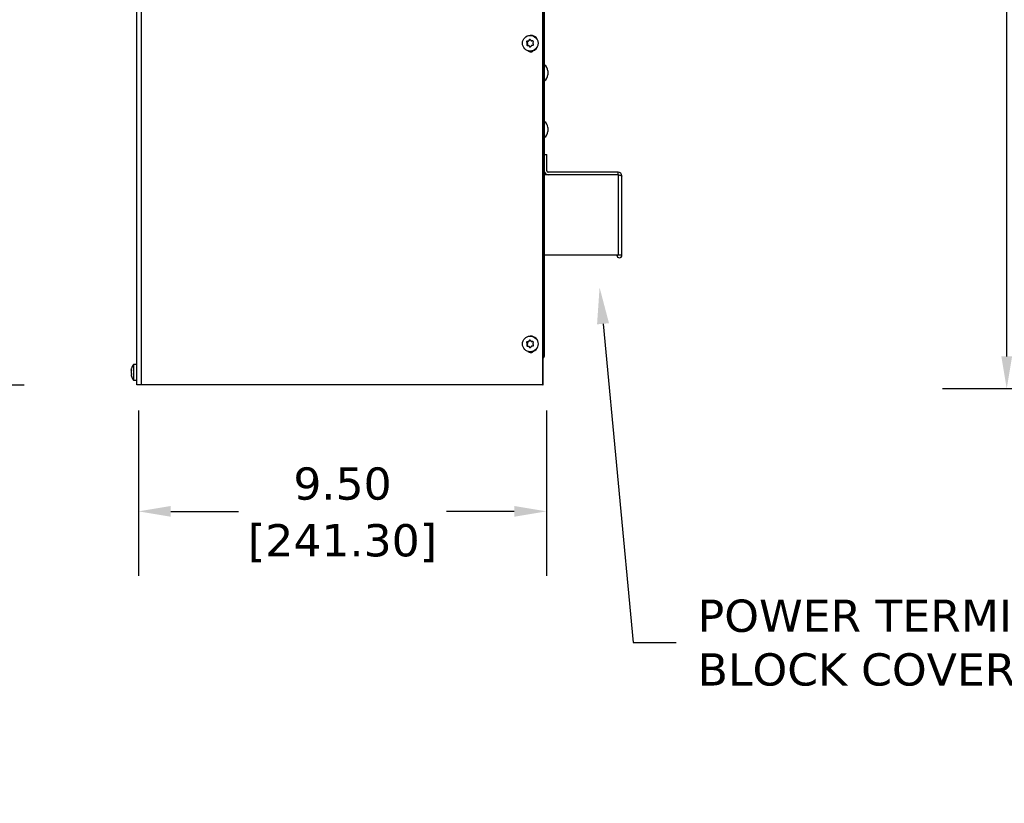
# Model space of a CAD drawing. Header units: inches. Extents: x -1 to 128, y 3 to 101.
# Tile 9 of 17: x 43 to 66, y 38 to 56. Entities that reach past the tile are written whole.
import ezdxf
from ezdxf import colors
from ezdxf.entities.mleader import LeaderData, LeaderLine
from ezdxf.math import Vec2, Vec3

# ---------------------------------------------------------------- set-up
doc = ezdxf.new("R2010")
doc.units = ezdxf.units.IN
doc.header["$LTSCALE"] = 12
doc.header["$MEASUREMENT"] = 0
doc.header["$PDSIZE"] = -1
doc.linetypes.add('SLD-Solid', pattern=[0])
doc.layers.add('DIMENSIONS', color=140, linetype='SLD-Solid', lineweight=25)
doc.styles.get("Standard").update_dxf_attribs({"font": 'verdana.ttf'})
doc.dimstyles.get("Standard").update_dxf_attribs({"dimtxt": 0.18, "dimasz": 0.18, "dimexe": 0.18, "dimexo": 0.0625, "dimgap": 0.09, "dimtad": 0, "dimtih": 1, "dimtoh": 1, "dimdec": 4, "dimzin": 0, "dimdsep": 46, "dimtxsty": 'Standard', "dimcen": 0.09, "dimadec": 0, "dimazin": 0, "dimtfac": 1, "dimtdec": 4, "dimtofl": 0, "dimtmove": 0, "dimatfit": 3, "dimfxl": 0, "dimtolj": 1, "dimtzin": 0, "dimarcsym": 0})

# ---------------------------------------------------------------- blocks, each defined once
blk = doc.blocks.new('*D137')
at = {"layer": 'Defpoints', "color": 0}
for p in [(45.897, 47.916), (55.397, 47.916), (45.897, 44.968)]:
    blk.add_point(p, dxfattribs=at)
at = {"layer": 'DIMENSIONS', "color": 0, "lineweight": -2}
for p, q in [((45.897, 47.316), (45.897, 43.468)), ((55.397, 47.316), (55.397, 43.468)), ((46.647, 44.968), (48.222, 44.968)), ((54.647, 44.968), (53.072, 44.968))]:
    blk.add_line(p, q, dxfattribs=at)
at = {"layer": 'DIMENSIONS', "color": 0}
for points in [[(46.647, 45.093), (46.647, 44.843), (45.897, 44.968)], [(54.647, 45.093), (54.647, 44.843), (55.397, 44.968)]]:
    blk.add_solid(points, dxfattribs=at)
at = {"layer": 'DIMENSIONS', "color": 0, "char_height": 0.75, "attachment_point": 5}
for s, insert in [('\\A1;9.50', (50.647, 45.609)), ('\\A1;[241.30]', (50.647, 44.228))]:
    blk.add_mtext(s, dxfattribs=dict(at, insert=insert))
blk = doc.blocks.new('*D138')
at = {"layer": 'Defpoints', "color": 0}
for p in [(36.557, 85.627), (41.727, 85.627), (36.663, 47.917)]:
    blk.add_point(p, dxfattribs=at)
at = {"layer": 'DIMENSIONS', "color": 0, "lineweight": -2}
for p, q in [((37.157, 85.627), (43.227, 85.627)), ((41.727, 84.877), (41.727, 68.233)), ((41.727, 48.667), (41.727, 64.192)), ((37.263, 47.917), (43.227, 47.917))]:
    blk.add_line(p, q, dxfattribs=at)
at = {"layer": 'DIMENSIONS', "color": 0}
for points in [[(41.602, 84.877), (41.852, 84.877), (41.727, 85.627)], [(41.602, 48.667), (41.852, 48.667), (41.727, 47.917)]]:
    blk.add_solid(points, dxfattribs=at)
at = {"layer": 'DIMENSIONS', "color": 0, "insert": (41.727, 66.212), "char_height": 0.75, "attachment_point": 5}
blk.add_mtext('\\A1; 37.71\\P [957.85]\\P (480V)', dxfattribs=at)
blk = doc.blocks.new('*D139')
at = {"layer": 'Defpoints', "color": 0}
for p in [(66.121, 83.465), (82.29, 83.465), (81.529, 47.823)]:
    blk.add_point(p, dxfattribs=at)
at = {"layer": 'DIMENSIONS', "color": 0, "lineweight": -2}
for p, q in [((81.69, 83.465), (64.621, 83.465)), ((66.121, 82.715), (66.121, 67.025)), ((66.121, 48.573), (66.121, 64.262)), ((80.929, 47.823), (64.621, 47.823))]:
    blk.add_line(p, q, dxfattribs=at)
at = {"layer": 'DIMENSIONS', "color": 0}
for points in [[(65.996, 82.715), (66.246, 82.715), (66.121, 83.465)], [(65.996, 48.573), (66.246, 48.573), (66.121, 47.823)]]:
    blk.add_solid(points, dxfattribs=at)
at = {"layer": 'DIMENSIONS', "color": 0, "char_height": 0.75, "attachment_point": 5}
for s, insert in [('\\A1;35.64', (66.121, 66.284)), ('\\A1;[905.31]', (66.121, 64.903))]:
    blk.add_mtext(s, dxfattribs=dict(at, insert=insert))

msp = doc.modelspace()

# ---------------------------------------------------------------- linework, layer by layer
for p, q in [((55.31419, 47.91556), (55.31419, 85.02306)), ((55.31925, 47.91556), (55.31925, 85.02306)), ((55.34719, 84.86556), (55.34719, 48.59656)), ((45.85719, 47.91556), (45.85719, 83.15256)), ((45.96308, 47.91556), (45.96308, 83.15256)), ((55.02672, 56.04856), (55.01975, 56.04856)), ((54.93739, 55.88728), (54.94792, 55.88728)), ((54.93987, 55.83632), (54.9504, 55.83632)), ((54.94708, 55.87174), (54.9579, 55.87174)), ((54.94792, 55.88728), (54.9579, 55.87174)), ((54.948, 55.85276), (54.95882, 55.85276)), ((54.95882, 55.85276), (54.9504, 55.83632)), ((54.95237, 55.91653), (54.9629, 55.91653)), ((54.98129, 55.91743), (54.9629, 55.91653)), ((54.97048, 55.91743), (54.98129, 55.91743)), ((54.98747, 55.8096), (54.97664, 55.8096)), ((54.98639, 55.92773), (54.9972, 55.92773)), ((54.99256, 55.80089), (55.00338, 55.80089)), ((54.99509, 55.94417), (55.00562, 55.94417)), ((55.00562, 55.94417), (54.9972, 55.92773)), ((55.00282, 55.78535), (55.01335, 55.78535)), ((55.00338, 55.80089), (55.01335, 55.78535)), ((55.05341, 55.92152), (55.06424, 55.92152)), ((55.05434, 55.92155), (55.06516, 55.92155)), ((55.07611, 55.92208), (55.06516, 55.92155)), ((55.01975, 55.68256), (55.02672, 55.68256)), ((55.42719, 55.22356), (55.42719, 55.12956)), ((55.42719, 53.90457), (55.42719, 53.81057)), ((55.34719, 53.27806), (55.40719, 53.27806)), ((55.40719, 52.89606), (55.40719, 53.27806)), ((57.06619, 52.80495), (55.34719, 52.80495)), ((57.06619, 52.86506), (55.43819, 52.86506)), ((57.06619, 52.80506), (55.43819, 52.80506)), ((57.06619, 52.80506), (57.06619, 52.86506)), ((57.06619, 52.80495), (57.06619, 50.93006)), ((57.15719, 50.93022), (57.15719, 52.77406)), ((57.06619, 50.93006), (55.34719, 50.93006)), ((57.15719, 50.93006), (57.06619, 50.93006)), ((57.15719, 50.93006), (57.15719, 50.93022)), ((54.93739, 48.88728), (54.94792, 48.88728)), ((54.94708, 48.87174), (54.9579, 48.87174)), ((54.94792, 48.88728), (54.9579, 48.87174)), ((54.95237, 48.91653), (54.9629, 48.91653)), ((54.98129, 48.91743), (54.9629, 48.91653)), ((54.97048, 48.91743), (54.98129, 48.91743)), ((54.98639, 48.92773), (54.9972, 48.92773)), ((54.99509, 48.94417), (55.00562, 48.94417)), ((55.00562, 48.94417), (54.9972, 48.92773)), ((55.02672, 49.04856), (55.01975, 49.04856)), ((55.05341, 48.92152), (55.06424, 48.92152)), ((55.05434, 48.92155), (55.06516, 48.92155)), ((55.07611, 48.92208), (55.06516, 48.92155)), ((54.93987, 48.83632), (54.9504, 48.83632)), ((54.948, 48.85276), (54.95882, 48.85276)), ((54.95882, 48.85276), (54.9504, 48.83632)), ((54.98747, 48.8096), (54.97664, 48.8096)), ((54.99256, 48.80089), (55.00338, 48.80089)), ((55.00282, 48.78535), (55.01335, 48.78535)), ((55.00338, 48.80089), (55.01335, 48.78535)), ((55.01975, 48.68256), (55.02672, 48.68256)), ((55.31925, 48.57056), (55.34719, 48.57056)), ((55.34719, 48.59656), (55.34719, 48.57056)), ((55.34719, 48.59656), (55.34719, 48.57056)), ((45.72296, 48.26152), (45.72758, 48.26152)), ((45.72309, 48.26155), (45.72757, 48.26155)), ((45.72309, 48.19276), (45.72433, 48.19276)), ((45.77719, 48.38856), (45.77719, 48.02256)), ((45.85719, 48.38856), (45.77719, 48.38856)), ((45.72309, 48.14089), (45.72351, 48.14089)), ((45.77719, 48.02256), (45.85719, 48.02256)), ((45.96308, 47.91556), (45.85719, 47.91556)), ((55.31419, 47.91556), (45.96308, 47.91556)), ((55.31419, 47.91556), (55.31925, 47.91556))]:
    msp.add_line(p, q)
for centre, radius, start, end in [((54.95366, 55.89741), 0.01917, 93.875463, 211.894128), ((54.95702, 55.82781), 0.01915, 153.60826, 271.785131), ((54.93054, 55.86142), 0.01949, 333.611634, 31.959274), ((54.9694, 55.93655), 0.01915, 273.23982, 332.551412), ((54.97654, 55.7905), 0.0191, 32.972689, 92.441634), ((55.01192, 55.93558), 0.01889, 32.67181, 152.941672), ((55.01872, 55.79551), 0.01887, 212.575616, 333.037865), ((55.05333, 55.94024), 0.01872, 212.3133, 273.101024), ((55.06039, 55.795), 0.0187, 92.460302, 153.33093), ((55.07416, 55.90366), 0.01883, 331.939041, 93.45435), ((55.07758, 55.8334), 0.01883, 272.109951, 33.659641), ((55.09857, 55.86965), 0.01866, 152.17872, 213.392188), ((55.26382, 55.22356), 0.16338, 0, 59.313941), ((55.26382, 55.12956), 0.16338, 300.686059, 0), ((55.26382, 53.90457), 0.16338, 0, 59.313941), ((55.26382, 53.81057), 0.16338, 300.686059, 0), ((55.43819, 52.89606), 0.091, 180, 270), ((55.43819, 52.89606), 0.031, 180, 270), ((57.06619, 52.77406), 0.091, 0, 90), ((57.06619, 52.77406), 0.031, 65.610771, 90), ((57.09711, 50.93014), 0.06008, 180, 0), ((54.95366, 48.89741), 0.01917, 93.875463, 211.894128), ((54.93054, 48.86142), 0.01949, 333.611634, 31.959274), ((54.9694, 48.93655), 0.01915, 273.23982, 332.551412), ((55.01192, 48.93558), 0.01889, 32.67181, 152.941672), ((55.05333, 48.94024), 0.01872, 212.3133, 273.101024), ((55.07416, 48.90366), 0.01883, 331.939041, 93.45435), ((55.09857, 48.86965), 0.01866, 152.17872, 213.392188), ((54.95702, 48.82781), 0.01915, 153.60826, 271.785131), ((54.97654, 48.7905), 0.0191, 32.972689, 92.441634), ((55.01872, 48.79551), 0.01887, 212.575616, 333.037865), ((55.06039, 48.795), 0.0187, 92.460302, 153.33093), ((55.07758, 48.8334), 0.01883, 272.109951, 33.659641), ((55.25819, 48.59656), 0.089, 313.315216, 343.014191), ((45.7843, 48.20887), 0.06195, 171.189228, 188.810772), ((46.01626, 48.20556), 0.30107, 142.567464, 162.924246), ((46.01626, 48.20556), 0.30107, 197.066326, 217.432536)]:
    msp.add_arc(centre, radius, start, end)
for centre in [(55.01975, 55.86556), (55.01975, 48.86556)]:
    msp.add_ellipse(centre, major_axis=(0, -0.183), ratio=0.9961947)
for centre, major_axis, ratio, start_param, end_param in [((55.02672, 55.86556), (0, 0.183), 0.9961947, 3.14159265, 6.28318531), ((54.99537, 55.83631), (-0.16086, 0.2487), 0.07326344, 1.31728169, 1.38067504), ((54.99275, 55.89024), (-0.13582, -0.26322), 0.07751502, -1.388053, -1.32465965), ((54.96382, 55.89757), (0, 0.01899), 0.9961947, 0.04880075, 2.14319586), ((54.96722, 55.82764), (0, 0.01899), 0.9961947, 1.09599831, 2.95559283), ((55.03796, 55.91949), (-0.29584, -0.01439), 0.00425158, -1.34086481, -1.27747146), ((55.04321, 55.81163), (-0.29584, -0.01439), 0.00425158, -1.34086481, -1.27747146), ((54.94199, 55.86145), (0, 0.019), 0.9961947, 4.23759096, 5.28478851), ((54.98037, 55.93641), (0, -0.019), 0.9961947, 0.04880075, 1.09599831), ((54.99275, 55.89024), (0.13582, 0.26322), 0.07751502, 1.40460946, 1.46800281), ((54.98747, 55.7906), (0, -0.019), 0.9961947, 2.14319586, 3.14159265), ((54.99537, 55.83631), (0.16086, -0.2487), 0.07326344, -1.47538077, -1.41198742), ((55.02245, 55.93549), (0, -0.01899), 0.9961947, 3.41344843, 4.23759096), ((55.02925, 55.79563), (0, 0.01899), 0.9961947, 2.14319586, 2.85915846), ((55.0858, 55.89481), (-0.16086, 0.2487), 0.07326344, 1.31728169, 1.38067504), ((55.08843, 55.84088), (-0.13582, -0.26322), 0.07751502, -1.388053, -1.32465965), ((55.03796, 55.91949), (0.29584, 0.01439), 0.00425158, 1.45179765, 1.515191), ((55.04321, 55.81163), (0.29584, 0.01439), 0.00425158, 1.45179765, 1.515191), ((55.06424, 55.94052), (0, 0.019), 0.9961947, 3.14159265, 3.19039341), ((55.08843, 55.84088), (0.13582, 0.26322), 0.07751502, 1.40460946, 1.46800281), ((55.0858, 55.89481), (0.16086, -0.2487), 0.07326344, -1.47538077, -1.41198742), ((55.02959, 55.76556), (0, 0.1), 0.9961947, 2.39852842, 4.0018864), ((54.99537, 48.83631), (-0.16086, 0.2487), 0.07326344, 1.31728169, 1.38067504), ((54.96382, 48.89757), (0, 0.01899), 0.9961947, 0.04880075, 2.14319586), ((55.03796, 48.91949), (-0.29584, -0.01439), 0.00425158, -1.34086481, -1.27747146), ((54.94199, 48.86145), (0, 0.019), 0.9961947, 4.23759096, 5.28478851), ((54.98037, 48.93641), (0, -0.019), 0.9961947, 0.04880075, 1.09599831), ((54.99275, 48.89024), (0.13582, 0.26322), 0.07751502, 1.40460946, 1.46800281), ((55.02245, 48.93549), (0, -0.01899), 0.9961947, 3.41344843, 4.23759096), ((55.02672, 48.86556), (0, -0.183), 0.9961947, 0, 3.14159265), ((55.0858, 48.89481), (-0.16086, 0.2487), 0.07326344, 1.31728169, 1.38067504), ((55.03796, 48.91949), (0.29584, 0.01439), 0.00425158, 1.45179765, 1.515191), ((55.06424, 48.94052), (0, 0.019), 0.9961947, 3.14159265, 3.19039341), ((55.08843, 48.84088), (0.13582, 0.26322), 0.07751502, 1.40460946, 1.46800281), ((55.0858, 48.89481), (0.16086, -0.2487), 0.07326344, -1.47538077, -1.41198742), ((54.99275, 48.89024), (-0.13582, -0.26322), 0.07751502, -1.388053, -1.32465965), ((54.96722, 48.82764), (0, 0.01899), 0.9961947, 1.09599831, 3.14159265), ((55.04321, 48.81163), (-0.29584, -0.01439), 0.00425158, -1.34086481, -1.27747146), ((55.02959, 48.76556), (0, 0.1), 0.9961947, 2.39852842, 4.0018864), ((54.98747, 48.7906), (0, -0.019), 0.9961947, 2.14319586, 3.14159265), ((54.99537, 48.83631), (0.16086, -0.2487), 0.07326344, -1.47538077, -1.41198742), ((55.02925, 48.79563), (0, 0.01899), 0.9961947, 2.14319586, 2.85915846), ((55.08843, 48.84088), (-0.13582, -0.26322), 0.07751502, -1.388053, -1.32465965), ((55.04321, 48.81163), (0.29584, 0.01439), 0.00425158, 1.45179765, 1.515191), ((46.01626, 48.23481), (-0.29619, 0), 0.84060369, 6.07702353, 6.14041688), ((46.01626, 48.25949), (-0.29619, 0), 0.04878139, -0.20616177, -0.14276842), ((46.01626, 48.25949), (-0.29619, 0), 0.04878139, 0.14276842, 0.20616177), ((46.01626, 48.18088), (-0.29619, 0), 0.88938508, 6.07702353, 6.14041688), ((46.01626, 48.23481), (-0.29619, 0), 0.84060369, 0.14276842, 0.20616177), ((46.01626, 48.23024), (-0.29619, 0), 0.88938508, 0.14276842, 0.20616177), ((46.01626, 48.15163), (-0.29619, 0), 0.04878139, -0.20616177, -0.14276842), ((46.01626, 48.18088), (-0.29619, 0), 0.88938508, 0.14276842, 0.20616177), ((46.01626, 48.17631), (-0.29619, 0), 0.84060369, 0.14276842, 0.20616177)]:
    msp.add_ellipse(centre, major_axis=major_axis, ratio=ratio, start_param=start_param, end_param=end_param)
for points, knots in [([(57.06619, 52.80495), (57.07811, 52.80237), (57.09001, 52.7998), (57.11202, 52.79465), (57.12212, 52.79208), (57.13896, 52.78693), (57.14571, 52.78436), (57.15482, 52.77921), (57.15719, 52.77663), (57.15719, 52.77406)], [0, 0, 0, 0, 0.25, 0.25, 0.5, 0.5, 0.75, 0.75, 1, 1, 1, 1]), ([(45.72309, 48.27023), (45.72261, 48.26744), (45.72236, 48.26514), (45.72236, 48.26211), (45.72261, 48.26138), (45.72309, 48.26155)], [0, 0, 0, 0, 0.5, 0.5, 1, 1, 1, 1]), ([(45.72309, 48.25743), (45.72261, 48.2576), (45.72236, 48.25864), (45.72236, 48.26071), (45.72236, 48.261), (45.72237, 48.26131)], [0, 0, 0, 0, 0.5, 0.5, 0.576880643, 0.576880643, 0.576880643, 0.576880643]), ([(45.72852, 48.29416), (45.72842, 48.29382), (45.72825, 48.29321), (45.72762, 48.29084), (45.72704, 48.28855), (45.72635, 48.28577)], [0.609296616, 0.609296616, 0.609296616, 0.609296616, 0.75, 0.75, 1, 1, 1, 1]), ([(45.72635, 48.26245), (45.72704, 48.26261), (45.72762, 48.2619), (45.72842, 48.2589), (45.72865, 48.25659), (45.72865, 48.25095), (45.72843, 48.24768), (45.72762, 48.24106), (45.72704, 48.23774), (45.72635, 48.2348)], [0, 0, 0, 0, 0.25, 0.25, 0.5, 0.5, 0.75, 0.75, 1, 1, 1, 1]), ([(45.72635, 48.18384), (45.72704, 48.18106), (45.72762, 48.17784), (45.72842, 48.17125), (45.72865, 48.16787), (45.72865, 48.1619), (45.72843, 48.15936), (45.72762, 48.15578), (45.72704, 48.15475), (45.72635, 48.15459)], [0, 0, 0, 0, 0.25, 0.25, 0.5, 0.5, 0.75, 0.75, 1, 1, 1, 1]), ([(45.72309, 48.15369), (45.72261, 48.15352), (45.72236, 48.15248), (45.72236, 48.14889), (45.72261, 48.14635), (45.72309, 48.14339)], [0, 0, 0, 0, 0.5, 0.5, 1, 1, 1, 1]), ([(45.72635, 48.12695), (45.72704, 48.12402), (45.72762, 48.1215), (45.72842, 48.11791), (45.72865, 48.11683), (45.72865, 48.11659), (45.72861, 48.1167), (45.72852, 48.11696)], [0, 0, 0, 0, 0.25, 0.25, 0.5, 0.5, 0.609722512, 0.609722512, 0.609722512, 0.609722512]), ([(45.72845, 48.11722), (45.72834, 48.11757), (45.7282, 48.11809), (45.72762, 48.12028), (45.72704, 48.12257), (45.72635, 48.12535)], [0.639569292, 0.639569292, 0.639569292, 0.639569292, 0.75, 0.75, 1, 1, 1, 1])]:
    msp.add_open_spline(points, degree=3, knots=knots)

# ---------------------------------------------------------------- dimensions: what is measured, and where the dimension line sits
at = {"layer": 'DIMENSIONS'}
dim = msp.add_linear_dim(base=(41.72715, 85.62708), p1=(36.66331, 47.91656), p2=(36.5569, 85.62708), angle=90, text=' <>\\P (480V)', dimstyle='Standard', override={"dimtxt": 0.75, "dimasz": 0.75, "dimexe": 1.5, "dimexo": 0.6, "dimgap": 0.25, "dimdec": 2, "dimzin": 1, "dimpost": '\\X', "dimtdec": 2, "dimtzin": 1}, dxfattribs=at)
dim.commit()
dim.dimension.update_dxf_attribs({"geometry": '*D138', "text_midpoint": (41.72715, 66.21233), "dimtype": 160})
dim = msp.add_linear_dim(base=(66.12127, 83.46454), p1=(81.52933, 47.82254), p2=(82.28985, 83.46454), angle=90, dimstyle='Standard', override={"dimtxt": 0.75, "dimasz": 0.75, "dimexe": 1.5, "dimexo": 0.6, "dimgap": 0.25, "dimdec": 2, "dimzin": 1, "dimpost": '\\X', "dimtdec": 2, "dimtzin": 1}, dxfattribs=at)
dim.commit()
dim.dimension.update_dxf_attribs({"geometry": '*D139', "text_midpoint": (66.12127, 65.64354)})
dim = msp.add_linear_dim(base=(45.89674, 44.96819), p1=(55.39674, 47.91556), p2=(45.89674, 47.91556), dimstyle='Standard', override={"dimtxt": 0.75, "dimasz": 0.75, "dimexe": 1.5, "dimexo": 0.6, "dimgap": 0.25, "dimdec": 2, "dimzin": 1, "dimpost": '\\X', "dimtdec": 2, "dimtzin": 1}, dxfattribs=at)
dim.commit()
dim.dimension.update_dxf_attribs({"geometry": '*D137', "text_midpoint": (50.64674, 44.96819)})

# ---------------------------------------------------------------- leaders
ml = msp.add_multileader_mtext('Standard', dxfattribs=at)
ml.set_content('POWER TERMINAL\\PBLOCK COVER', color=256)
ml.set_leader_properties(color=256, linetype='ByLayer', lineweight=-1)
ml.build(insert=Vec2(0, 0))
ml.multileader.update_dxf_attribs({"text_left_attachment_type": 2, "text_right_attachment_type": 2, "dogleg_length": 1, "arrow_head_size": 0.85})
ctx = ml.context
ctx.base_point, ctx.char_height, ctx.arrow_head_size, ctx.landing_gap_size, ctx.plane_origin = Vec3(58.4197, 41.91374), 0.75, 0.85, 0.5, Vec3(57.18009, 52.70791)
ctx.left_attachment, ctx.right_attachment = 2, 2
notes = []
notes.append((ctx, [(0, (1, 1, 0), (57.4197, 41.91374), (1, 0), 1, [(0, [(56.63573, 50.18076)], 0, [])])]))
ctx.mtext.insert, ctx.mtext.flow_direction = Vec3(58.9197, 42.91374), 5
for ctx, leaders in notes:
    for number, flags, end, landing, length, lines in leaders:
        leader = LeaderData()
        leader.index, (leader.has_last_leader_line, leader.has_dogleg_vector, leader.attachment_direction) = number, flags
        leader.last_leader_point, leader.dogleg_vector, leader.dogleg_length = Vec3(end), Vec3(landing), length
        for number, points, colour, breaks in lines:
            line = LeaderLine()
            line.index, line.vertices, line.color, line.breaks = number, Vec3.list(points), colors.encode_raw_color(colour), breaks
            leader.lines.append(line)
        ctx.leaders.append(leader)

doc.saveas('drawing.dxf')
